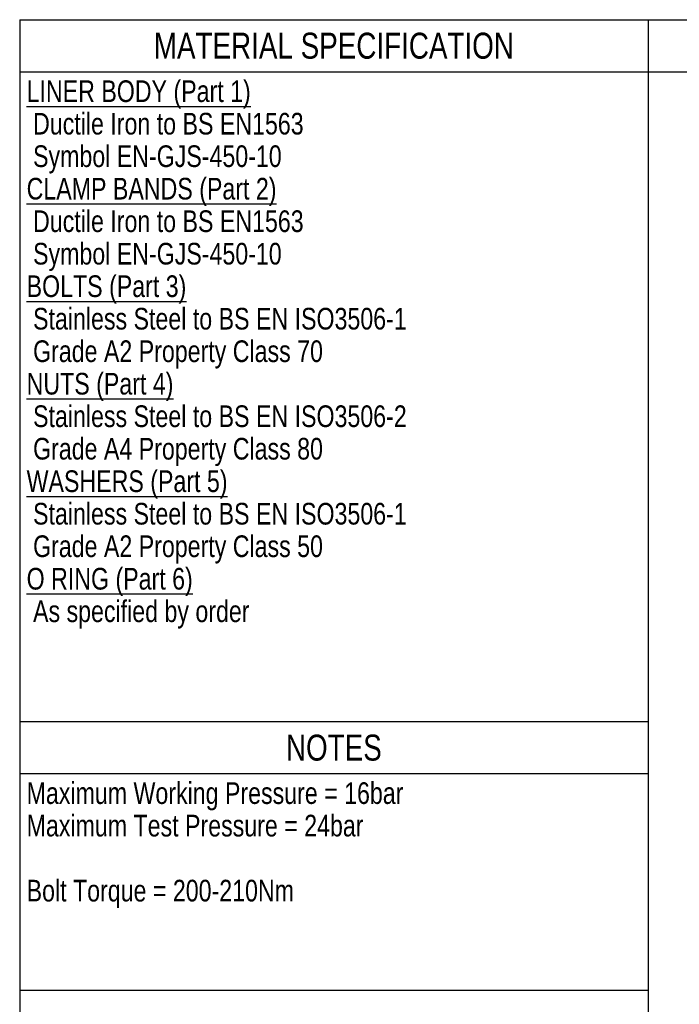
# Model space of a CAD drawing. Header units: millimetres. Extents: x 17 to 597, y 16 to 406.
# Tile 44 of 60: x 17 to 169, y 169 to 396. Entities that reach past the tile are written whole.
import ezdxf

# ---------------------------------------------------------------- set-up
doc = ezdxf.new("R2010")
doc.units = ezdxf.units.MM
doc.header["$LTSCALE"] = 32.67
doc.layers.get('0').update_dxf_attribs({"linetype": 'CONTINUOUS'})
doc.styles.get("Standard").update_dxf_attribs({"font": 'txt', "width": 0.8})

# ---------------------------------------------------------------- blocks, each defined once
blk = doc.blocks.new('*T19')
at = {"color": 2, "linetype": 'Continuous'}
for p, q in [((0, 0), (145, 0)), ((0, 0), (0, -224)), ((145, 0), (145, -224)), ((0, -12), (145, -12)), ((0, -162), (145, -162)), ((0, -174), (145, -174)), ((0, -224), (145, -224))]:
    blk.add_line(p, q, dxfattribs=at)
at = {"color": 2, "linetype": 'Continuous', "line_spacing_factor": 0.9}
for s, insert, char_height, width, attachment_point in [('MATERIAL SPECIFICATION', (72.5, -3), 6, 211.2, 2), ('\\LLINER BODY (Part 1)\\P\\l Ductile Iron to BS EN1563 \\P Symbol EN-GJS-450-10\\P\\LCLAMP BANDS (Part 2)\\P\\l Ductile Iron to BS EN1563 \\P Symbol EN-GJS-450-10\\P\\LBOLTS (Part 3)\\P\\l Stainless Steel to BS EN ISO3506-1\\P Grade A2 Property Class 70 \\P\\LNUTS (Part 4)\\P\\l Stainless Steel to BS EN ISO3506-2\\P Grade A4 Property Class 80 \\P\\LWASHERS (Part 5)\\P\\l Stainless Steel to BS EN ISO3506-1\\P Grade A2 Property Class 50 \\P\\LO RING (Part 6)\\P\\l As specified by order\\P ', (1.6, -14), 5, 280, 1), ('NOTES', (72.5, -165), 6, 48, 2), ('Maximum Working Pressure = 16bar\\PMaximum Test Pressure = 24bar\\P \\PBolt Torque = 200-210Nm\\P ', (1.6, -176), 5, 256, 1)]:
    blk.add_mtext(s, dxfattribs=dict(at, insert=insert, char_height=char_height, width=width, attachment_point=attachment_point))
blk = doc.blocks.new('*T22')
at = {"color": 2, "linetype": 'Continuous'}
for p, q in [((0, 0), (320, 0)), ((0, 0), (0, -12)), ((320, 0), (320, -12)), ((0, -12), (320, -12))]:
    blk.add_line(p, q, dxfattribs=at)
at = {"color": 2, "linetype": 'Continuous', "insert": (160, -3), "char_height": 6, "width": 614.4, "attachment_point": 2, "line_spacing_factor": 0.9}
blk.add_mtext('REFERENCE DRAWING ONLY - NOT TO BE USED FOR INSPECTION PURPOSES.', dxfattribs=at)

msp = doc.modelspace()

# ---------------------------------------------------------------- linework, layer by layer
at = {"color": 2, "linetype": 'Continuous'}
for p, q in [((17.193458, 395.911944), (17.193458, 15.911944)), ((17.193458, 395.911944), (581.193458, 395.911944)), ((162.193458, 395.911944), (162.193458, 15.911944))]:
    msp.add_line(p, q, dxfattribs=at)

# ---------------------------------------------------------------- block references
for name, p in [('*T19', (17.193458, 395.911944)), ('*T22', (162.193458, 395.911944))]:
    msp.add_blockref(name, p)

doc.saveas('drawing.dxf')
